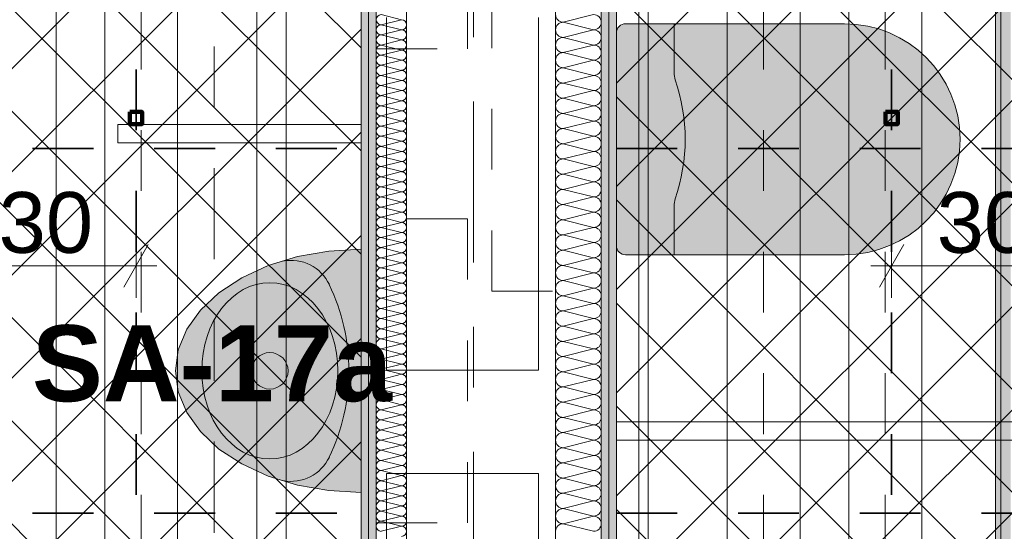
# Model space of a CAD drawing. Header units: metres. Extents: x -3.6 to 84.5, y -11 to 16.8.
# Tile 253 of 256: x 42.984 to 44.603, y 1.65 to 2.492. Entities that reach past the tile are written whole.
import ezdxf

# ---------------------------------------------------------------- set-up
doc = ezdxf.new("R2010")
doc.units = ezdxf.units.M
doc.header["$MEASUREMENT"] = 0
for name, pattern in [('Achse', [0.2, 0.1, -0.05, 0, -0.05]), ('Punktlinie weit', [0.06, 0.01, -0.05]), ('Schnittlinie', [0.3, 0.15, -0.075, 0, -0.075]), ('Strichlinie doppelt', [0.546806, 0.264583, -0.105833, 0.070556, -0.105833]), ('STRICHPUNKT', [0.015, 0.0075, -0.00375, 0, -0.00375])]:
    doc.linetypes.add(name, pattern=pattern)
for name, color, linetype in [('154 - Bemaßung_ Beschriftung.Ausbau - Deckenspiegel', 7, 'Continuous'), ('203 - Marker.Schnitt - Ausbaudetail SA', 7, 'Continuous'), ('305 - Elemente.Linie_ Schraffur - Deckenspiegel', 7, 'Continuous'), ('451 - Universal.Achsen Raster', 7, 'Continuous'), ('Neubau_606 - Struktur.Wand Innen Ausbau', 7, 'Continuous'), ('Neubau_651 - Abdeckung.Decke abgehängt_ bekleidet', 7, 'Continuous'), ('Neubau_653 - Abdeckung.TB Verkofferung', 7, 'Continuous'), ('Neubau_702 - Einrichtung.Möbel Sanitär', 7, 'Continuous'), ('Neubau_802 - HKLSE.Sanitär', 7, 'Continuous')]:
    doc.layers.add(name, color=color, linetype=linetype)
doc.styles.add('ERSTELLTER_STIL_1', font='txt')
doc.styles.add('ERSTELLTER_STIL_2', font='txt')
doc.dimstyles.new('ERSTELLTER_STIL__1', dxfattribs={"dimtxt": 0.1, "dimasz": 0.0532, "dimexe": 0.18, "dimexo": 0.0625, "dimgap": 0, "dimtad": 1, "dimzin": 0, "dimdsep": 46, "dimtxsty": 'ERSTELLTER_STIL_2', "dimblk": 'ARROWHEAD_2', "dimblk1": 'ARROWHEAD_2', "dimblk2": 'ARROWHEAD_2', "dimcen": 0.09, "dimse1": 1, "dimse2": 1, "dimclrd": 7, "dimclre": 7, "dimclrt": 7, "dimazin": 0, "dimtfac": 1, "dimtdec": 4, "dimtmove": 0, "dimatfit": 3, "dimfxl": 1, "dimtolj": 1, "dimtzin": 0, "dimarcsym": 0})
doc.dimstyles.new('ERSTELLTER_STIL__2', dxfattribs={"dimtxt": 0.1, "dimasz": 0.0532, "dimexe": 0.18, "dimexo": 0.0625, "dimgap": 0, "dimtad": 1, "dimtih": 1, "dimtoh": 1, "dimzin": 0, "dimdsep": 46, "dimtxsty": 'ERSTELLTER_STIL_2', "dimblk": 'ARROWHEAD_2', "dimblk1": 'ARROWHEAD_2', "dimblk2": 'ARROWHEAD_2', "dimcen": 0.09, "dimse1": 1, "dimse2": 1, "dimclrd": 7, "dimclre": 7, "dimclrt": 7, "dimazin": 0, "dimtfac": 1, "dimtdec": 4, "dimtmove": 0, "dimatfit": 3, "dimfxl": 1, "dimtolj": 1, "dimtzin": 0, "dimarcsym": 0})
pattern_1 = [(45, (0, 0), (-0.01767767, 0.01767767), [0, -0.025])]
pattern_2 = [(45, (0, 0), (-0.0848528, 0.0848528), []), (135, (0, 0), (0.0848528, 0.0848528), [])]

# ---------------------------------------------------------------- blocks, each defined once
blk = doc.blocks.new('*X146')
at = {"layer": 'Neubau_606 - Struktur.Wand Innen Ausbau', "color": 7, "linetype": 'Continuous', "lineweight": 5}
for p, q in [((43.5783, 2.5), (43.6117, 2.4917)), ((43.5783, 2.4833), (43.6117, 2.4917)), ((43.5783, 2.4833), (43.6117, 2.475)), ((43.5783, 2.4667), (43.6117, 2.475)), ((43.5783, 2.4667), (43.6117, 2.4583)), ((43.5783, 2.45), (43.6117, 2.4583)), ((43.5783, 2.45), (43.6117, 2.4417)), ((43.5783, 2.4333), (43.6117, 2.4417)), ((43.5783, 2.4333), (43.6117, 2.425)), ((43.5783, 2.4167), (43.6117, 2.425)), ((43.5783, 2.4167), (43.6117, 2.4083)), ((43.5783, 2.4), (43.6117, 2.4083)), ((43.5783, 2.4), (43.6117, 2.3917)), ((43.5783, 2.3833), (43.6117, 2.3917)), ((43.5783, 2.3833), (43.6117, 2.375)), ((43.5783, 2.3667), (43.6117, 2.375)), ((43.5783, 2.3667), (43.6117, 2.3583)), ((43.5783, 2.35), (43.6117, 2.3583)), ((43.5783, 2.35), (43.6117, 2.3417)), ((43.5783, 2.3333), (43.6117, 2.3417)), ((43.5783, 2.3333), (43.6117, 2.325)), ((43.5783, 2.3167), (43.6117, 2.325)), ((43.5783, 2.3167), (43.6117, 2.3083)), ((43.5783, 2.3), (43.6117, 2.3083)), ((43.5783, 2.3), (43.6117, 2.2917)), ((43.5783, 2.2833), (43.6117, 2.2917)), ((43.5783, 2.2833), (43.6117, 2.275)), ((43.5783, 2.2667), (43.6117, 2.275)), ((43.5783, 2.2667), (43.6117, 2.2583)), ((43.5783, 2.25), (43.6117, 2.2583)), ((43.5783, 2.25), (43.6117, 2.2417)), ((43.5783, 2.2333), (43.6117, 2.2417)), ((43.5783, 2.2333), (43.6117, 2.225)), ((43.5783, 2.2167), (43.6117, 2.225)), ((43.5783, 2.2167), (43.6117, 2.2083)), ((43.5783, 2.2), (43.6117, 2.2083)), ((43.5783, 2.2), (43.6117, 2.1917)), ((43.5783, 2.1833), (43.6117, 2.1917)), ((43.5783, 2.1833), (43.6117, 2.175)), ((43.5783, 2.1667), (43.6117, 2.175)), ((43.5783, 2.1667), (43.6117, 2.1583)), ((43.5783, 2.15), (43.6117, 2.1583)), ((43.5783, 2.15), (43.6117, 2.1417)), ((43.5783, 2.1333), (43.6117, 2.1417)), ((43.5783, 2.1333), (43.6117, 2.125)), ((43.5783, 2.1167), (43.6117, 2.125)), ((43.5783, 2.1167), (43.6117, 2.1083)), ((43.5783, 2.1), (43.6117, 2.1083)), ((43.5783, 2.1), (43.6117, 2.0917)), ((43.5783, 2.0833), (43.6117, 2.0917)), ((43.5783, 2.0833), (43.6117, 2.075)), ((43.5783, 2.0667), (43.6117, 2.075)), ((43.5783, 2.0667), (43.6117, 2.0583)), ((43.5783, 2.05), (43.6117, 2.0583)), ((43.5783, 2.05), (43.6117, 2.0417)), ((43.5783, 2.0333), (43.6117, 2.0417)), ((43.5783, 2.0333), (43.6117, 2.025)), ((43.5783, 2.0167), (43.6117, 2.025)), ((43.5783, 2.0167), (43.6117, 2.0083)), ((43.5783, 2), (43.6117, 2.0083)), ((43.5783, 2), (43.6117, 1.9917)), ((43.5783, 1.9833), (43.6117, 1.9917)), ((43.5783, 1.9833), (43.6117, 1.975)), ((43.5783, 1.9667), (43.6117, 1.975)), ((43.5783, 1.9667), (43.6117, 1.9583)), ((43.5783, 1.95), (43.6117, 1.9583)), ((43.5783, 1.95), (43.6117, 1.9417)), ((43.5783, 1.9333), (43.6117, 1.9417)), ((43.5783, 1.9333), (43.6117, 1.925)), ((43.5783, 1.9167), (43.6117, 1.925)), ((43.5783, 1.9167), (43.6117, 1.9083)), ((43.5783, 1.9), (43.6117, 1.9083)), ((43.5783, 1.9), (43.6117, 1.8917)), ((43.5783, 1.8833), (43.6117, 1.8917)), ((43.5783, 1.8833), (43.6117, 1.875)), ((43.5783, 1.8667), (43.6117, 1.875)), ((43.5783, 1.8667), (43.6117, 1.8583)), ((43.5783, 1.85), (43.6117, 1.8583)), ((43.5783, 1.85), (43.6117, 1.8417)), ((43.5783, 1.8333), (43.6117, 1.8417)), ((43.5783, 1.8333), (43.6117, 1.825)), ((43.5783, 1.8167), (43.6117, 1.825)), ((43.5783, 1.8167), (43.6117, 1.8083)), ((43.5783, 1.8), (43.6117, 1.8083)), ((43.5783, 1.8), (43.6117, 1.7917)), ((43.5783, 1.7833), (43.6117, 1.7917)), ((43.5783, 1.7833), (43.6117, 1.775)), ((43.5783, 1.7667), (43.6117, 1.775)), ((43.5783, 1.7667), (43.6117, 1.7583)), ((43.5783, 1.75), (43.6117, 1.7583)), ((43.5783, 1.75), (43.6117, 1.7417)), ((43.5783, 1.7333), (43.6117, 1.7417)), ((43.5783, 1.7333), (43.6117, 1.725)), ((43.5783, 1.7167), (43.6117, 1.725)), ((43.5783, 1.7167), (43.6117, 1.7083)), ((43.5783, 1.7), (43.6117, 1.7083)), ((43.5783, 1.7), (43.6117, 1.6917)), ((43.5783, 1.6833), (43.6117, 1.6917)), ((43.5783, 1.6833), (43.6117, 1.675)), ((43.5783, 1.6667), (43.6117, 1.675)), ((43.5783, 1.6667), (43.6117, 1.6583)), ((43.5783, 1.65), (43.6117, 1.6583))]:
    blk.add_line(p, q, dxfattribs=at)
for centre, start, end in [((43.5783, 2.4917), 90, 180), ((43.5783, 2.4917), 180, 270), ((43.5783, 2.475), 90, 180), ((43.6117, 2.4833), 0, 90), ((43.6117, 2.4833), 270, 0), ((43.5783, 2.475), 180, 270), ((43.5783, 2.4583), 90, 180), ((43.6117, 2.4667), 0, 90), ((43.6117, 2.4667), 270, 0), ((43.5783, 2.4583), 180, 270), ((43.5783, 2.4417), 90, 180), ((43.6117, 2.45), 0, 90), ((43.6117, 2.45), 270, 0), ((43.5783, 2.4417), 180, 270), ((43.5783, 2.425), 90, 180), ((43.6117, 2.4333), 0, 90), ((43.6117, 2.4333), 270, 0), ((43.5783, 2.425), 180, 270), ((43.5783, 2.4083), 90, 180), ((43.6117, 2.4167), 0, 90), ((43.6117, 2.4167), 270, 0), ((43.5783, 2.4083), 180, 270), ((43.5783, 2.3917), 90, 180), ((43.6117, 2.4), 0, 90), ((43.6117, 2.4), 270, 0), ((43.5783, 2.3917), 180, 270), ((43.5783, 2.375), 90, 180), ((43.6117, 2.3833), 0, 90), ((43.6117, 2.3833), 270, 0), ((43.5783, 2.375), 180, 270), ((43.5783, 2.3583), 90, 180), ((43.6117, 2.3667), 0, 90), ((43.6117, 2.3667), 270, 0), ((43.5783, 2.3583), 180, 270), ((43.5783, 2.3417), 90, 180), ((43.6117, 2.35), 0, 90), ((43.6117, 2.35), 270, 0), ((43.5783, 2.3417), 180, 270), ((43.5783, 2.325), 90, 180), ((43.6117, 2.3333), 0, 90), ((43.6117, 2.3333), 270, 0), ((43.5783, 2.325), 180, 270), ((43.5783, 2.3083), 90, 180), ((43.6117, 2.3167), 0, 90), ((43.6117, 2.3167), 270, 0), ((43.5783, 2.3083), 180, 270), ((43.5783, 2.2917), 90, 180), ((43.6117, 2.3), 0, 90), ((43.6117, 2.3), 270, 0), ((43.5783, 2.2917), 180, 270), ((43.5783, 2.275), 90, 180), ((43.6117, 2.2833), 0, 90), ((43.6117, 2.2833), 270, 0), ((43.5783, 2.275), 180, 270), ((43.5783, 2.2583), 90, 180), ((43.6117, 2.2667), 0, 90), ((43.6117, 2.2667), 270, 0), ((43.5783, 2.2583), 180, 270), ((43.6117, 2.25), 0, 90), ((43.5783, 2.2417), 90, 180), ((43.5783, 2.2417), 180, 270), ((43.6117, 2.25), 270, 0), ((43.6117, 2.2333), 0, 90), ((43.5783, 2.225), 90, 180), ((43.5783, 2.225), 180, 270), ((43.6117, 2.2333), 270, 0), ((43.6117, 2.2167), 0, 90), ((43.5783, 2.2083), 90, 180), ((43.5783, 2.2083), 180, 270), ((43.6117, 2.2167), 270, 0), ((43.6117, 2.2), 0, 90), ((43.5783, 2.1917), 90, 180), ((43.5783, 2.1917), 180, 270), ((43.6117, 2.2), 270, 0), ((43.6117, 2.1833), 0, 90), ((43.5783, 2.175), 90, 180), ((43.5783, 2.175), 180, 270), ((43.6117, 2.1833), 270, 0), ((43.6117, 2.1667), 0, 90), ((43.5783, 2.1583), 90, 180), ((43.5783, 2.1583), 180, 270), ((43.6117, 2.1667), 270, 0), ((43.6117, 2.15), 0, 90), ((43.5783, 2.1417), 90, 180), ((43.5783, 2.1417), 180, 270), ((43.6117, 2.15), 270, 0), ((43.6117, 2.1333), 0, 90), ((43.5783, 2.125), 90, 180), ((43.5783, 2.125), 180, 270), ((43.6117, 2.1333), 270, 0), ((43.6117, 2.1167), 0, 90), ((43.5783, 2.1083), 90, 180), ((43.5783, 2.1083), 180, 270), ((43.6117, 2.1167), 270, 0), ((43.6117, 2.1), 0, 90), ((43.5783, 2.0917), 90, 180), ((43.5783, 2.0917), 180, 270), ((43.6117, 2.1), 270, 0), ((43.6117, 2.0833), 0, 90), ((43.5783, 2.075), 90, 180), ((43.5783, 2.075), 180, 270), ((43.6117, 2.0833), 270, 0), ((43.6117, 2.0667), 0, 90), ((43.5783, 2.0583), 90, 180), ((43.5783, 2.0583), 180, 270), ((43.6117, 2.0667), 270, 0), ((43.6117, 2.05), 0, 90), ((43.5783, 2.0417), 90, 180), ((43.5783, 2.0417), 180, 270), ((43.6117, 2.05), 270, 0), ((43.6117, 2.0333), 0, 90), ((43.5783, 2.025), 90, 180), ((43.5783, 2.025), 180, 270), ((43.6117, 2.0333), 270, 0), ((43.6117, 2.0167), 0, 90), ((43.5783, 2.0083), 90, 180), ((43.5783, 2.0083), 180, 270), ((43.6117, 2.0167), 270, 0), ((43.6117, 2), 0, 90), ((43.5783, 1.9917), 90, 180), ((43.5783, 1.9917), 180, 270), ((43.6117, 2), 270, 0), ((43.6117, 1.9833), 0, 90), ((43.5783, 1.975), 90, 180), ((43.6117, 1.9833), 270, 0), ((43.5783, 1.975), 180, 270), ((43.5783, 1.9583), 90, 180), ((43.6117, 1.9667), 0, 90), ((43.6117, 1.9667), 270, 0), ((43.5783, 1.9583), 180, 270), ((43.5783, 1.9417), 90, 180), ((43.6117, 1.95), 0, 90), ((43.6117, 1.95), 270, 0), ((43.5783, 1.9417), 180, 270), ((43.5783, 1.925), 90, 180), ((43.6117, 1.9333), 0, 90), ((43.6117, 1.9333), 270, 0), ((43.5783, 1.925), 180, 270), ((43.5783, 1.9083), 90, 180), ((43.6117, 1.9167), 0, 90), ((43.6117, 1.9167), 270, 0), ((43.5783, 1.9083), 180, 270), ((43.5783, 1.8917), 90, 180), ((43.6117, 1.9), 0, 90), ((43.6117, 1.9), 270, 0), ((43.5783, 1.8917), 180, 270), ((43.5783, 1.875), 90, 180), ((43.6117, 1.8833), 0, 90), ((43.6117, 1.8833), 270, 0), ((43.5783, 1.875), 180, 270), ((43.5783, 1.8583), 90, 180), ((43.6117, 1.8667), 0, 90), ((43.6117, 1.8667), 270, 0), ((43.5783, 1.8583), 180, 270), ((43.5783, 1.8417), 90, 180), ((43.6117, 1.85), 0, 90), ((43.6117, 1.85), 270, 0), ((43.5783, 1.8417), 180, 270), ((43.5783, 1.825), 90, 180), ((43.6117, 1.8333), 0, 90), ((43.6117, 1.8333), 270, 0), ((43.5783, 1.825), 180, 270), ((43.5783, 1.8083), 90, 180), ((43.6117, 1.8167), 0, 90), ((43.6117, 1.8167), 270, 0), ((43.5783, 1.8083), 180, 270), ((43.5783, 1.7917), 90, 180), ((43.6117, 1.8), 0, 90), ((43.6117, 1.8), 270, 0), ((43.5783, 1.7917), 180, 270), ((43.5783, 1.775), 90, 180), ((43.6117, 1.7833), 0, 90), ((43.6117, 1.7833), 270, 0), ((43.5783, 1.775), 180, 270), ((43.5783, 1.7583), 90, 180), ((43.6117, 1.7667), 0, 90), ((43.6117, 1.7667), 270, 0), ((43.5783, 1.7583), 180, 270), ((43.5783, 1.7417), 90, 180), ((43.6117, 1.75), 0, 90), ((43.6117, 1.75), 270, 0), ((43.5783, 1.7417), 180, 270), ((43.5783, 1.725), 90, 180), ((43.6117, 1.7333), 0, 90), ((43.6117, 1.7333), 270, 0), ((43.5783, 1.725), 180, 270), ((43.5783, 1.7083), 90, 180), ((43.6117, 1.7167), 0, 90), ((43.6117, 1.7167), 270, 0), ((43.5783, 1.7083), 180, 270), ((43.5783, 1.6917), 90, 180), ((43.6117, 1.7), 0, 90), ((43.6117, 1.7), 270, 0), ((43.5783, 1.6917), 180, 270), ((43.6117, 1.6833), 0, 90), ((43.5783, 1.675), 90, 180), ((43.5783, 1.675), 180, 270), ((43.6117, 1.6833), 270, 0), ((43.6117, 1.6667), 0, 90), ((43.5783, 1.6583), 90, 180), ((43.5783, 1.6583), 180, 270), ((43.6117, 1.6667), 270, 0), ((43.6117, 1.65), 0, 90), ((43.6117, 1.65), 270, 0)]:
    blk.add_arc(centre, 0.00833, start, end, dxfattribs=at)
blk = doc.blocks.new('*X166')
at = {"layer": 'Neubau_606 - Struktur.Wand Innen Ausbau', "color": 7, "linetype": 'Continuous', "lineweight": 5}
for p, q in [((43.9275, 2.5), (43.8775, 2.4875)), ((43.9275, 2.475), (43.8775, 2.4875)), ((43.9275, 2.475), (43.8775, 2.4625)), ((43.9275, 2.45), (43.8775, 2.4625)), ((43.9275, 2.45), (43.8775, 2.4375)), ((43.9275, 2.425), (43.8775, 2.4375)), ((43.9275, 2.425), (43.8775, 2.4125)), ((43.9275, 2.4), (43.8775, 2.4125)), ((43.9275, 2.4), (43.8775, 2.3875)), ((43.9275, 2.375), (43.8775, 2.3875)), ((43.9275, 2.375), (43.8775, 2.3625)), ((43.9275, 2.35), (43.8775, 2.3625)), ((43.9275, 2.35), (43.8775, 2.3375)), ((43.9275, 2.325), (43.8775, 2.3375)), ((43.9275, 2.325), (43.8775, 2.3125)), ((43.9275, 2.3), (43.8775, 2.3125)), ((43.9275, 2.3), (43.8775, 2.2875)), ((43.9275, 2.275), (43.8775, 2.2875)), ((43.9275, 2.275), (43.8775, 2.2625)), ((43.9275, 2.25), (43.8775, 2.2625)), ((43.9275, 2.25), (43.8775, 2.2375)), ((43.9275, 2.225), (43.8775, 2.2375)), ((43.9275, 2.225), (43.8775, 2.2125)), ((43.9275, 2.2), (43.8775, 2.2125)), ((43.9275, 2.2), (43.8775, 2.1875)), ((43.9275, 2.175), (43.8775, 2.1875)), ((43.9275, 2.175), (43.8775, 2.1625)), ((43.9275, 2.15), (43.8775, 2.1625)), ((43.9275, 2.15), (43.8775, 2.1375)), ((43.9275, 2.125), (43.8775, 2.1375)), ((43.9275, 2.125), (43.8775, 2.1125)), ((43.9275, 2.1), (43.8775, 2.1125)), ((43.9275, 2.1), (43.8775, 2.0875)), ((43.9275, 2.075), (43.8775, 2.0875)), ((43.9275, 2.075), (43.8775, 2.0625)), ((43.9275, 2.05), (43.8775, 2.0625)), ((43.9275, 2.05), (43.8775, 2.0375)), ((43.9275, 2.025), (43.8775, 2.0375)), ((43.9275, 2.025), (43.8775, 2.0125)), ((43.9275, 2), (43.8775, 2.0125)), ((43.9275, 2), (43.8775, 1.9875)), ((43.9275, 1.975), (43.8775, 1.9875)), ((43.9275, 1.975), (43.8775, 1.9625)), ((43.9275, 1.95), (43.8775, 1.9625)), ((43.9275, 1.95), (43.8775, 1.9375)), ((43.9275, 1.925), (43.8775, 1.9375)), ((43.9275, 1.925), (43.8775, 1.9125)), ((43.9275, 1.9), (43.8775, 1.9125)), ((43.9275, 1.9), (43.8775, 1.8875)), ((43.9275, 1.875), (43.8775, 1.8875)), ((43.9275, 1.875), (43.8775, 1.8625)), ((43.9275, 1.85), (43.8775, 1.8625)), ((43.9275, 1.85), (43.8775, 1.8375)), ((43.9275, 1.825), (43.8775, 1.8375)), ((43.9275, 1.825), (43.8775, 1.8125)), ((43.9275, 1.8), (43.8775, 1.8125)), ((43.9275, 1.8), (43.8775, 1.7875)), ((43.9275, 1.775), (43.8775, 1.7875)), ((43.9275, 1.775), (43.8775, 1.7625)), ((43.9275, 1.75), (43.8775, 1.7625)), ((43.9275, 1.75), (43.8775, 1.7375)), ((43.9275, 1.725), (43.8775, 1.7375)), ((43.9275, 1.725), (43.8775, 1.7125)), ((43.9275, 1.7), (43.8775, 1.7125)), ((43.9275, 1.7), (43.8775, 1.6875)), ((43.9275, 1.675), (43.8775, 1.6875)), ((43.9275, 1.675), (43.8775, 1.6625)), ((43.9275, 1.65), (43.8775, 1.6625))]:
    blk.add_line(p, q, dxfattribs=at)
for centre, start, end in [((43.8775, 2.5), 180, 270), ((43.9275, 2.4875), 360, 90), ((43.8775, 2.475), 90, 180), ((43.9275, 2.4875), 270, 360), ((43.8775, 2.475), 180, 270), ((43.8775, 2.45), 90, 180), ((43.9275, 2.4625), 360, 90), ((43.9275, 2.4625), 270, 360), ((43.8775, 2.45), 180, 270), ((43.9275, 2.4375), 360, 90), ((43.8775, 2.425), 90, 180), ((43.9275, 2.4375), 270, 360), ((43.8775, 2.425), 180, 270), ((43.8775, 2.4), 90, 180), ((43.9275, 2.4125), 360, 90), ((43.9275, 2.4125), 270, 360), ((43.8775, 2.4), 180, 270), ((43.9275, 2.3875), 360, 90), ((43.8775, 2.375), 90, 180), ((43.9275, 2.3875), 270, 360), ((43.8775, 2.375), 180, 270), ((43.9275, 2.3625), 360, 90), ((43.8775, 2.35), 90, 180), ((43.8775, 2.35), 180, 270), ((43.9275, 2.3625), 270, 360), ((43.9275, 2.3375), 360, 90), ((43.8775, 2.325), 90, 180), ((43.9275, 2.3375), 270, 360), ((43.8775, 2.325), 180, 270), ((43.9275, 2.3125), 360, 90), ((43.8775, 2.3), 90, 180), ((43.8775, 2.3), 180, 270), ((43.9275, 2.3125), 270, 360), ((43.9275, 2.2875), 360, 90), ((43.8775, 2.275), 90, 180), ((43.9275, 2.2875), 270, 360), ((43.8775, 2.275), 180, 270), ((43.9275, 2.2625), 360, 90), ((43.8775, 2.25), 90, 180), ((43.9275, 2.2625), 270, 360), ((43.8775, 2.25), 180, 270), ((43.8775, 2.225), 90, 180), ((43.9275, 2.2375), 360, 90), ((43.9275, 2.2375), 270, 360), ((43.8775, 2.225), 180, 270), ((43.9275, 2.2125), 360, 90), ((43.8775, 2.2), 90, 180), ((43.9275, 2.2125), 270, 360), ((43.8775, 2.2), 180, 270), ((43.8775, 2.175), 90, 180), ((43.9275, 2.1875), 360, 90), ((43.9275, 2.1875), 270, 360), ((43.8775, 2.175), 180, 270), ((43.9275, 2.1625), 360, 90), ((43.8775, 2.15), 90, 180), ((43.9275, 2.1625), 270, 360), ((43.8775, 2.15), 180, 270), ((43.8775, 2.125), 90, 180), ((43.9275, 2.1375), 360, 90), ((43.9275, 2.1375), 270, 360), ((43.8775, 2.125), 180, 270), ((43.9275, 2.1125), 360, 90), ((43.8775, 2.1), 90, 180), ((43.9275, 2.1125), 270, 360), ((43.8775, 2.1), 180, 270), ((43.9275, 2.0875), 360, 90), ((43.8775, 2.075), 90, 180), ((43.8775, 2.075), 180, 270), ((43.9275, 2.0875), 270, 360), ((43.9275, 2.0625), 360, 90), ((43.8775, 2.05), 90, 180), ((43.9275, 2.0625), 270, 360), ((43.8775, 2.05), 180, 270), ((43.9275, 2.0375), 360, 90), ((43.8775, 2.025), 90, 180), ((43.8775, 2.025), 180, 270), ((43.9275, 2.0375), 270, 360), ((43.9275, 2.0125), 360, 90), ((43.8775, 2), 90, 180), ((43.9275, 2.0125), 270, 360), ((43.8775, 2), 180, 270), ((43.9275, 1.9875), 360, 90), ((43.8775, 1.975), 90, 180), ((43.9275, 1.9875), 270, 360), ((43.8775, 1.975), 180, 270), ((43.8775, 1.95), 90, 180), ((43.9275, 1.9625), 360, 90), ((43.9275, 1.9625), 270, 360), ((43.8775, 1.95), 180, 270), ((43.9275, 1.9375), 360, 90), ((43.8775, 1.925), 90, 180), ((43.9275, 1.9375), 270, 360), ((43.8775, 1.925), 180, 270), ((43.8775, 1.9), 90, 180), ((43.9275, 1.9125), 360, 90), ((43.9275, 1.9125), 270, 360), ((43.8775, 1.9), 180, 270), ((43.9275, 1.8875), 360, 90), ((43.8775, 1.875), 90, 180), ((43.9275, 1.8875), 270, 360), ((43.8775, 1.875), 180, 270), ((43.8775, 1.85), 90, 180), ((43.9275, 1.8625), 360, 90), ((43.9275, 1.8625), 270, 360), ((43.8775, 1.85), 180, 270), ((43.9275, 1.8375), 360, 90), ((43.8775, 1.825), 90, 180), ((43.9275, 1.8375), 270, 360), ((43.8775, 1.825), 180, 270), ((43.9275, 1.8125), 360, 90), ((43.8775, 1.8), 90, 180), ((43.8775, 1.8), 180, 270), ((43.9275, 1.8125), 270, 360), ((43.9275, 1.7875), 360, 90), ((43.8775, 1.775), 90, 180), ((43.9275, 1.7875), 270, 360), ((43.8775, 1.775), 180, 270), ((43.9275, 1.7625), 360, 90), ((43.8775, 1.75), 90, 180), ((43.8775, 1.75), 180, 270), ((43.9275, 1.7625), 270, 360), ((43.9275, 1.7375), 360, 90), ((43.8775, 1.725), 90, 180), ((43.9275, 1.7375), 270, 360), ((43.8775, 1.725), 180, 270), ((43.9275, 1.7125), 360, 90), ((43.8775, 1.7), 90, 180), ((43.8775, 1.7), 180, 270), ((43.9275, 1.7125), 270, 360), ((43.9275, 1.6875), 360, 90), ((43.8775, 1.675), 90, 180), ((43.9275, 1.6875), 270, 360), ((43.8775, 1.675), 180, 270), ((43.9275, 1.6625), 360, 90), ((43.8775, 1.65), 90, 180), ((43.9275, 1.6625), 270, 360)]:
    blk.add_arc(centre, 0.0125, start, end, dxfattribs=at)
blk = doc.blocks.new('*D340')
at = {"layer": '154 - Bemaßung_ Beschriftung.Ausbau - Deckenspiegel', "color": 7, "linetype": 'Continuous', "lineweight": 5}
for p, q in [((46.318, 1.8502), (46.388, 1.8098)), ((46.4055, 1.83), (46.3005, 1.83)), ((46.353, 0.93), (46.353, 1.83)), ((46.318, 0.9502), (46.388, 0.9098)), ((46.4055, 0.93), (46.3005, 0.93)), ((46.353, 0.8958), (46.353, 0.93))]:
    blk.add_line(p, q, dxfattribs=at)
at = {"layer": '154 - Bemaßung_ Beschriftung.Ausbau - Deckenspiegel', "color": 7, "lineweight": 5, "insert": (46.333, 1.3041), "char_height": 0.1, "attachment_point": 7, "rotation": 90, "style": 'ERSTELLTER_STIL_2'}
blk.add_mtext('\\A1;{\\pql;\\fArial|b0|i0|c0|p38;90}', dxfattribs=at)
blk = doc.blocks.new('ARROWHEAD_2')
at = {"color": 0, "linetype": 'Continuous', "lineweight": 0}
for p, q in [((-0.378, -0.655), (0.378, 0.655)), ((0, 0), (-1, 0))]:
    blk.add_line(p, q, dxfattribs=at)
blk = doc.blocks.new('*D341')
at = {"layer": '154 - Bemaßung_ Beschriftung.Ausbau - Deckenspiegel', "color": 7, "linetype": 'Continuous', "lineweight": 5}
for p, q in [((46.318, 2.7502), (46.388, 2.7098)), ((46.4055, 2.73), (46.3005, 2.73)), ((46.353, 1.83), (46.353, 2.73)), ((46.318, 1.8502), (46.388, 1.8098)), ((46.4055, 1.83), (46.3005, 1.83))]:
    blk.add_line(p, q, dxfattribs=at)
at = {"layer": '154 - Bemaßung_ Beschriftung.Ausbau - Deckenspiegel', "color": 7, "lineweight": 5, "insert": (46.333, 2.2041), "char_height": 0.1, "attachment_point": 7, "rotation": 90, "style": 'ERSTELLTER_STIL_2'}
blk.add_mtext('\\A1;{\\pql;\\fArial|b0|i0|c0|p38;90}', dxfattribs=at)
blk = doc.blocks.new('*D356')
at = {"layer": '154 - Bemaßung_ Beschriftung.Ausbau - Deckenspiegel', "color": 7, "linetype": 'Continuous', "lineweight": 5}
for p, q in [((38.8791, 2.9002), (38.9491, 2.8598)), ((38.9666, 2.88), (38.8616, 2.88)), ((38.9141, 2.28), (38.9141, 2.88)), ((38.8791, 2.3002), (38.9491, 2.2598)), ((38.9666, 2.28), (38.8616, 2.28))]:
    blk.add_line(p, q, dxfattribs=at)
at = {"layer": '154 - Bemaßung_ Beschriftung.Ausbau - Deckenspiegel', "color": 7, "lineweight": 5, "insert": (38.8941, 2.5041), "char_height": 0.1, "attachment_point": 7, "rotation": 90, "style": 'ERSTELLTER_STIL_2'}
blk.add_mtext('\\A1;{\\pql;\\fArial|b0|i0|c0|p38;60}', dxfattribs=at)
blk = doc.blocks.new('*D375')
at = {"layer": '154 - Bemaßung_ Beschriftung.Ausbau - Deckenspiegel', "color": 7, "linetype": 'Continuous', "lineweight": 5}
for p, q in [((42.875, 3.0564), (42.875, 3.1614)), ((43.175, 3.0564), (43.175, 3.1614)), ((42.8952, 3.1439), (42.8548, 3.0739)), ((43.1548, 3.0739), (43.1952, 3.1439)), ((42.8407, 3.1089), (42.875, 3.1089)), ((42.875, 3.1089), (43.175, 3.1089)), ((43.175, 3.1089), (43.2092, 3.1089))]:
    blk.add_line(p, q, dxfattribs=at)
at = {"layer": '154 - Bemaßung_ Beschriftung.Ausbau - Deckenspiegel', "color": 7, "lineweight": 5, "insert": (42.9491, 3.1289), "char_height": 0.1, "attachment_point": 7, "style": 'ERSTELLTER_STIL_2'}
blk.add_mtext('\\A1;{\\pql;\\fArial|b0|i0|c0|p38;30}', dxfattribs=at)
blk = doc.blocks.new('*D377')
at = {"layer": '154 - Bemaßung_ Beschriftung.Ausbau - Deckenspiegel', "color": 7, "linetype": 'Continuous', "lineweight": 5}
for p, q in [((44.4175, 2.0342), (44.4175, 2.1392)), ((44.7175, 2.0342), (44.7175, 2.1392)), ((44.4377, 2.1217), (44.3973, 2.0517)), ((44.7377, 2.1217), (44.6973, 2.0517)), ((44.3833, 2.0867), (44.4175, 2.0867)), ((44.4175, 2.0867), (44.7175, 2.0867))]:
    blk.add_line(p, q, dxfattribs=at)
at = {"layer": '154 - Bemaßung_ Beschriftung.Ausbau - Deckenspiegel', "color": 7, "lineweight": 5, "insert": (44.4916, 2.1067), "char_height": 0.1, "attachment_point": 7, "style": 'ERSTELLTER_STIL_2'}
blk.add_mtext('\\A1;{\\pql;\\fArial|b0|i0|c0|p38;30}', dxfattribs=at)
blk = doc.blocks.new('*D382')
at = {"layer": '154 - Bemaßung_ Beschriftung.Ausbau - Deckenspiegel', "color": 7, "linetype": 'Continuous', "lineweight": 5}
for p, q in [((42.875, 2.0342), (42.875, 2.1392)), ((43.175, 2.0342), (43.175, 2.1392)), ((42.8952, 2.1217), (42.8548, 2.0517)), ((43.1548, 2.0517), (43.1952, 2.1217)), ((42.875, 2.0867), (43.175, 2.0867)), ((43.175, 2.0867), (43.2092, 2.0867))]:
    blk.add_line(p, q, dxfattribs=at)
at = {"layer": '154 - Bemaßung_ Beschriftung.Ausbau - Deckenspiegel', "color": 7, "lineweight": 5, "insert": (42.9491, 2.1067), "char_height": 0.1, "attachment_point": 7, "style": 'ERSTELLTER_STIL_2'}
blk.add_mtext('\\A1;{\\pql;\\fArial|b0|i0|c0|p38;30}', dxfattribs=at)

msp = doc.modelspace()

# ---------------------------------------------------------------- hatches: boundary and pattern name
at = {"layer": 'Neubau_606 - Struktur.Wand Innen Ausbau', "linetype": 'Continuous', "lineweight": 0, "true_color": 0x000000}
h = msp.add_hatch(dxfattribs=at)
h.set_pattern_fill('Gips_0001', color=18, style=0, pattern_type=2)
h.set_pattern_definition(pattern_1)
h.paths.add_polyline_path([(43.545, 4.0475), (43.545, 0.255), (43.5575, 0.255), (43.5575, 4.0475)])
h = msp.add_hatch(dxfattribs=at)
h.set_pattern_fill('Gips_0001', color=18, style=0, pattern_type=2)
h.set_pattern_definition(pattern_1)
h.paths.add_polyline_path([(43.57, 4.035), (43.5575, 4.035), (43.5575, 0.255), (43.57, 0.255)])
h = msp.add_hatch(dxfattribs=at)
h.set_pattern_fill('Gips_0001', color=18, style=0, pattern_type=2)
h.set_pattern_definition(pattern_1)
h.paths.add_polyline_path([(43.94, 3.7325), (43.94, 0.71), (43.9525, 0.71), (43.9525, 3.7294), (43.9483, 3.7325)])
h = msp.add_hatch(dxfattribs=at)
h.set_pattern_fill('Gips_0001', color=18, style=0, pattern_type=2)
h.set_pattern_definition(pattern_1)
h.paths.add_polyline_path([(43.9525, 3.72), (43.9525, 0.71), (43.965, 0.71), (43.965, 3.72)])
at = {"layer": 'Neubau_651 - Abdeckung.Decke abgehängt_ bekleidet', "linetype": 'Continuous', "lineweight": 13, "true_color": 0xffbfbf}
h = msp.add_hatch(dxfattribs=at)
h.set_pattern_fill('Raster_20x20_Diagonal_0001', color=254, style=0, pattern_type=2)
h.set_pattern_definition(pattern_2)
h.paths.add_polyline_path([(40.405, 0.7495), (43.545, 0.7495), (43.545, 3.81), (40.405, 3.81)])
h = msp.add_hatch(dxfattribs=at)
h.set_pattern_fill('Raster_20x20_Diagonal_0001', color=254, style=0, pattern_type=2)
h.set_pattern_definition(pattern_2)
h.paths.add_polyline_path([(43.965, 0.7495), (47.27, 0.7495), (47.27, 2.92), (46.895, 2.92), (46.895, 3.81), (43.965, 3.81)])
at = {"layer": 'Neubau_653 - Abdeckung.TB Verkofferung', "linetype": 'Continuous', "lineweight": 0, "true_color": 0x000000}
h = msp.add_hatch(dxfattribs=at)
h.set_pattern_fill('Gips_0001', color=18, style=0, pattern_type=2)
h.set_pattern_definition(pattern_1)
h.paths.add_polyline_path([(44.613, 5.19), (44.588, 5.19), (44.588, 0.7495), (44.613, 0.7495)])
at = {"layer": 'Neubau_702 - Einrichtung.Möbel Sanitär', "linetype": 'Continuous', "lineweight": 0, "true_color": 0x3a3a3a}
for points in [[(44.06, 2.485), (43.98, 2.485, 0.414214), (43.965, 2.47), (43.965, 2.12, 0.414214), (43.98, 2.105), (44.06, 2.105), (44.34, 2.105, 1), (44.34, 2.485)], [(43.545, 1.714), (43.545, 1.914), (43.545, 2.114), (43.492, 2.111), (43.4407, 2.1019), (43.3925, 2.0872), (43.3489, 2.0672), (43.3114, 2.0426), (43.2809, 2.014), (43.2584, 1.9824), (43.2446, 1.9487), (43.24, 1.914), (43.2446, 1.8793), (43.2584, 1.8456), (43.2809, 1.814), (43.3113, 1.7854), (43.3489, 1.7608), (43.3925, 1.7408), (43.4407, 1.7261), (43.492, 1.717)]]:
    msp.add_hatch(color=250, dxfattribs=at).paths.add_polyline_path(points)

# ---------------------------------------------------------------- linework, layer by layer
at = {"layer": '203 - Marker.Schnitt - Ausbaudetail SA', "color": 7, "linetype": 'Schnittlinie', "lineweight": 13}
msp.add_line((43.3036, 6.2975), (43.3036, -0.4425), dxfattribs=at)
at = {"layer": '305 - Elemente.Linie_ Schraffur - Deckenspiegel', "color": 7, "linetype": 'STRICHPUNKT', "lineweight": 9}
for p, q in [((43.1835, 5.31), (43.1835, 0.645)), ((44.207, 5.31), (44.207, 0.645)), ((44.407, 5.31), (44.407, 0.645))]:
    msp.add_line(p, q, dxfattribs=at)
at = {"layer": '305 - Elemente.Linie_ Schraffur - Deckenspiegel', "color": 7, "linetype": 'Continuous', "lineweight": 9}
for p, q in [((43.422, 5.31), (43.422, 0.645)), ((44.002, 5.31), (44.002, 0.645)), ((43.587, 2.495), (43.587, 1.915)), ((43.837, 1.915), (43.837, 2.495)), ((43.587, 1.915), (43.837, 1.915)), ((43.587, 1.745), (43.837, 1.745)), ((43.587, 1.745), (43.587, 1.165)), ((43.837, 1.165), (43.837, 1.745))]:
    msp.add_line(p, q, dxfattribs=at)
at = {"layer": '305 - Elemente.Linie_ Schraffur - Deckenspiegel', "color": 7, "linetype": 'Continuous', "lineweight": 9, "flags": 128}
for points in [[(42.7935, 5.31), (43.3735, 5.31), (43.3735, 0.645), (42.7935, 0.645)], [(44.017, 5.31), (44.597, 5.31), (44.597, 0.645), (44.017, 0.645)]]:
    msp.add_lwpolyline(points, close=True, dxfattribs=at)
at = {"layer": '305 - Elemente.Linie_ Schraffur - Deckenspiegel', "color": 7, "linetype": 'Continuous', "lineweight": 9}
for points in [[(42.9235, 0.645), (43.0435, 0.645), (43.0435, 5.31), (42.9235, 5.31)], [(43.1235, 0.645), (43.2435, 0.645), (43.2435, 5.31), (43.1235, 5.31)], [(44.147, 0.645), (44.267, 0.645), (44.267, 5.31), (44.147, 5.31)], [(44.347, 0.645), (44.467, 0.645), (44.467, 5.31), (44.347, 5.31)]]:
    msp.add_lwpolyline(points, close=True, dxfattribs=at)
at = {"layer": '451 - Universal.Achsen Raster', "color": 160, "linetype": 'Strichlinie doppelt', "lineweight": 9, "true_color": 0x3232ff}
msp.add_line((43.73, -10.585), (43.73, 16.355), dxfattribs=at)
at = {"layer": 'Neubau_606 - Struktur.Wand Innen Ausbau', "color": 1, "linetype": 'Continuous', "lineweight": 5}
for p, q in [((43.5575, 4.035), (43.5575, 0.255)), ((43.57, 3.985), (43.57, 0.71)), ((43.94, 0.71), (43.94, 3.7325)), ((43.9525, 0.71), (43.9525, 3.7294))]:
    msp.add_line(p, q, dxfattribs=at)
at = {"layer": 'Neubau_606 - Struktur.Wand Innen Ausbau', "color": 1, "linetype": 'Continuous', "lineweight": 5, "flags": 128}
for points in [[(43.62, 0.71), (43.62, 3.985)], [(43.545, 3.81), (43.545, 0.255)], [(43.865, 3.795), (43.865, 0.71)], [(43.965, 0.71), (43.965, 3.72)]]:
    msp.add_lwpolyline(points, dxfattribs=at)
at = {"layer": 'Neubau_651 - Abdeckung.Decke abgehängt_ bekleidet', "color": 1, "linetype": 'Achse', "lineweight": 35}
for p, q in [((43.175, 3.81), (43.175, 0.7495)), ((44.4175, 3.81), (44.4175, 0.7495)), ((40.405, 2.28), (43.545, 2.28)), ((43.965, 2.28), (47.27, 2.28)), ((40.405, 1.68), (43.545, 1.68)), ((43.965, 1.68), (47.27, 1.68))]:
    msp.add_line(p, q, dxfattribs=at)
at = {"layer": 'Neubau_651 - Abdeckung.Decke abgehängt_ bekleidet', "color": 1, "linetype": 'Punktlinie weit', "lineweight": 13, "flags": 128}
for points in [[(40.405, 0.7495), (43.545, 0.7495), (43.545, 3.81), (40.405, 3.81)], [(43.965, 0.7495), (47.27, 0.7495), (47.27, 2.92), (46.895, 2.92), (46.895, 3.81), (43.965, 3.81)]]:
    msp.add_lwpolyline(points, close=True, dxfattribs=at)
at = {"layer": 'Neubau_651 - Abdeckung.Decke abgehängt_ bekleidet', "color": 1, "linetype": 'Continuous', "lineweight": 100, "flags": 128}
for points in [[(43.165, 2.3399), (43.185, 2.3399), (43.185, 2.3199), (43.165, 2.3199)], [(44.4075, 2.3399), (44.4275, 2.3399), (44.4275, 2.3199), (44.4075, 2.3199)]]:
    msp.add_lwpolyline(points, close=True, dxfattribs=at)
at = {"layer": 'Neubau_653 - Abdeckung.TB Verkofferung', "color": 1, "linetype": 'Continuous', "lineweight": 9}
msp.add_line((44.588, 0.7495), (44.588, 5.19), dxfattribs=at)
at = {"layer": 'Neubau_653 - Abdeckung.TB Verkofferung', "color": 1, "linetype": 'Continuous', "lineweight": 5}
msp.add_line((44.588, 5.19), (44.588, 0.7495), dxfattribs=at)
at = {"layer": 'Neubau_702 - Einrichtung.Möbel Sanitär', "color": 7, "linetype": 'Continuous', "lineweight": 9, "true_color": 0xebebeb}
for p, q in [((44.06, 2.485), (44.06, 2.4016)), ((44.06, 2.4016), (44.0615, 2.3928)), ((44.06, 2.1884), (44.0615, 2.1972)), ((44.06, 2.105), (44.06, 2.1884))]:
    msp.add_line(p, q, dxfattribs=at)
at = {"layer": 'Neubau_702 - Einrichtung.Möbel Sanitär', "color": 7, "linetype": 'Continuous', "lineweight": 9, "true_color": 0xebebeb, "flags": 128}
msp.add_lwpolyline([(44.06, 2.485), (44.34, 2.485, -1), (44.34, 2.105), (44.06, 2.105), (43.98, 2.105, -0.414214), (43.965, 2.12), (43.965, 2.47, -0.414214), (43.98, 2.485)], format="xyb", close=True, dxfattribs=at)
at = {"layer": 'Neubau_702 - Einrichtung.Möbel Sanitär', "color": 1, "linetype": 'Continuous', "lineweight": 5, "flags": 128}
for points in [[(43.545, 2.319), (43.145, 2.319)], [(43.145, 2.319), (43.145, 2.289)], [(43.545, 2.289), (43.545, 2.319)], [(43.145, 2.289), (43.545, 2.289)]]:
    msp.add_lwpolyline(points, dxfattribs=at)
at = {"layer": 'Neubau_702 - Einrichtung.Möbel Sanitär', "color": 7, "linetype": 'Continuous', "lineweight": 9, "true_color": 0xebebeb, "flags": 128}
msp.add_lwpolyline([(43.545, 1.714), (43.492, 1.717), (43.4407, 1.7261), (43.3925, 1.7408), (43.3489, 1.7608), (43.3113, 1.7854), (43.2809, 1.814), (43.2584, 1.8456), (43.2446, 1.8793), (43.24, 1.914), (43.2446, 1.9487), (43.2584, 1.9824), (43.2809, 2.014), (43.3114, 2.0426), (43.3489, 2.0672), (43.3925, 2.0872), (43.4407, 2.1019), (43.492, 2.111), (43.545, 2.114), (43.545, 1.914)], close=True, dxfattribs=at)
at = {"layer": 'Neubau_702 - Einrichtung.Möbel Sanitär', "color": 1, "linetype": 'Continuous', "lineweight": 13, "flags": 128}
for points in [[(45.465, 1.83), (43.965, 1.83)], [(43.965, 1.83), (43.965, 1.8)], [(43.965, 1.8), (45.465, 1.8)]]:
    msp.add_lwpolyline(points, dxfattribs=at)
at = {"layer": 'Neubau_702 - Einrichtung.Möbel Sanitär', "color": 7, "linetype": 'Continuous', "lineweight": 9, "true_color": 0xebebeb}
msp.add_circle((43.395, 1.914), 0.03, dxfattribs=at)
for centre, radius, start, end in [((43.7803, 2.295), 0.2977, 340.8176, 19.1823), ((43.4297, 2.0258), 0.07, 25.4518, 100.8138), ((43.1948, 1.914), 0.3301, 359.9993, 25.4518), ((43.1948, 1.914), 0.3301, 334.5467, 359.9993), ((43.4297, 1.8022), 0.07, 259.1847, 334.5467)]:
    msp.add_arc(centre, radius, start, end, dxfattribs=at)
msp.add_ellipse((43.395, 1.914), major_axis=(0, 0.145), ratio=0.772414, dxfattribs=at)
at = {"layer": 'Neubau_802 - HKLSE.Sanitär', "color": 1, "linetype": 'STRICHPUNKT', "lineweight": 9, "flags": 128}
for points in [[(43.57, 2.944), (43.57, 2.444)], [(43.72, 2.444), (43.72, 2.944)], [(43.76, 2.545), (43.76, 2.045)], [(43.94, 2.045), (43.94, 2.545)], [(43.57, 2.444), (43.72, 2.444)], [(43.57, 2.164), (43.57, 1.664)], [(43.72, 2.164), (43.57, 2.164)], [(43.72, 1.664), (43.72, 2.164)], [(43.76, 2.045), (43.94, 2.045)], [(43.57, 1.664), (43.72, 1.664)]]:
    msp.add_lwpolyline(points, dxfattribs=at)

# ---------------------------------------------------------------- block references
at = {"layer": 'Neubau_606 - Struktur.Wand Innen Ausbau', "color": 1, "lineweight": 13}
for name in ['*X146', '*X166']:
    msp.add_blockref(name, (0, 0), dxfattribs=at)

# ---------------------------------------------------------------- texts
at = {"layer": '203 - Marker.Schnitt - Ausbaudetail SA', "color": 7, "lineweight": 13, "insert": (43.004, 1.8622), "char_height": 0.125, "attachment_point": 7, "style": 'ERSTELLTER_STIL_1'}
msp.add_mtext('\\A1;{\\pql;\\pt0;\\fArial|b1|i0|c0|p38;SA-17a}', dxfattribs=at)

# ---------------------------------------------------------------- dimensions: what is measured, and where the dimension line sits
at = {"layer": '154 - Bemaßung_ Beschriftung.Ausbau - Deckenspiegel', "color": 7, "linetype": 'Continuous', "lineweight": 5}
for base, p1, p2, picture, middle in [((43.175, 3.1089), (42.875, 2.73), (43.175, 0.7495), '*D375', (43.0253, 3.1789)), ((43.175, 2.0867), (42.875, 0.93), (43.175, 0.7495), '*D382', (43.0253, 2.1567)), ((44.7175, 2.0867), (44.4175, 0.7495), (44.7175, 1.83), '*D377', (44.5678, 2.1567))]:
    dim = msp.add_linear_dim(base=base, p1=p1, p2=p2, dimstyle='ERSTELLTER_STIL__2', dxfattribs=at)
    dim.commit()
    dim.dimension.update_dxf_attribs({"geometry": picture, "text_midpoint": middle, "dimtype": 160})
for base, p1, p2, picture, middle in [((38.9141, 2.88), (40.405, 2.28), (43.545, 2.88), '*D356', (38.8441, 2.5803)), ((46.353, 2.73), (42.875, 1.83), (42.875, 2.73), '*D341', (46.283, 2.2803)), ((46.353, 1.83), (42.875, 0.93), (42.875, 1.83), '*D340', (46.283, 1.3803))]:
    dim = msp.add_linear_dim(base=base, p1=p1, p2=p2, angle=90, dimstyle='ERSTELLTER_STIL__1', dxfattribs=at)
    dim.commit()
    dim.dimension.update_dxf_attribs({"geometry": picture, "text_midpoint": middle, "dimtype": 160, "text_rotation": 90})

doc.saveas('drawing.dxf')
